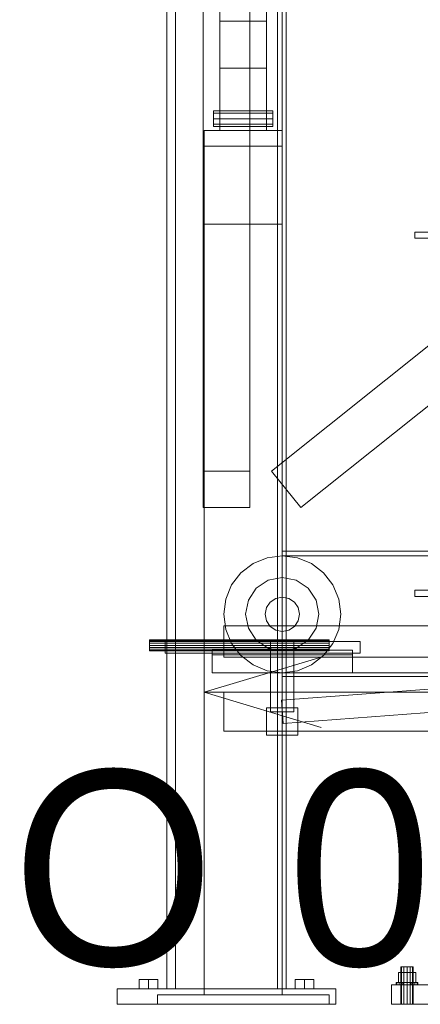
# Model space of a CAD drawing. Header units: millimetres. Extents: x -2233 to 61924, y -68080 to 6847.
# Tile 11 of 256: x -2087 to -1573, y -36000 to -34738. Entities that reach past the tile are written whole.
import ezdxf

# ---------------------------------------------------------------- set-up
doc = ezdxf.new("R2010")
doc.units = ezdxf.units.MM
for name, color, linetype, lineweight in [('COTAS_O', 1, 'Continuous', 0), ('COTAS_P', 1, 'Continuous', 0), ('frontal_C03', 7, 'Continuous', 0), ('frontal_C04', 7, 'Continuous', 0), ('frontal_dosificador', 7, 'Continuous', 0), ('frontal_tolva', 7, 'Continuous', 0)]:
    doc.layers.add(name, color=color, linetype=linetype, lineweight=lineweight)
doc.dimstyles.new('R19_100', dxfattribs={"dimtxt": 250, "dimasz": 150, "dimexe": 150, "dimexo": 80, "dimgap": 100, "dimtad": 1, "dimtih": 1, "dimtoh": 1, "dimdsep": 46, "dimcen": 0.09, "dimadec": 0, "dimazin": 0, "dimtfac": 1, "dimtdec": 4, "dimtofl": 0, "dimtmove": 0, "dimatfit": 3, "dimfxl": 1, "dimtolj": 1, "dimtzin": 0, "dimarcsym": 0})

# ---------------------------------------------------------------- blocks, each defined once
blk = doc.blocks.new('DIM_R28_48')
at = {"layer": 'COTAS_P'}
for p, q in [((-1750, -34600), (-1600, -34555)), ((2600, -34600), (2450, -34555)), ((-1750, -35500), (-1750, -34600)), ((-1750, -34600), (2600, -34600)), ((-1750, -34600), (-1600, -34645)), ((2600, -34600), (2450, -34645)), ((2600, -35500), (2600, -34600))]:
    blk.add_line(p, q, dxfattribs=at)
blk.add_text('4350 P', height=250, dxfattribs=at).set_placement((425, -34500))
blk = doc.blocks.new('DIM_R28_54')
at = {"layer": 'COTAS_O'}
for p, q in [((-1850, -34900), (-1850, -35600)), ((-150, -34900), (-150, -35600)), ((-1850, -35600), (-1700, -35555)), ((-150, -35600), (-300, -35555)), ((-150, -35600), (-1850, -35600)), ((-1850, -35600), (-1700, -35645)), ((-150, -35600), (-300, -35645))]:
    blk.add_line(p, q, dxfattribs=at)
blk.add_text('1700 O', height=250, rotation=180, dxfattribs=at).set_placement((-1000, -35700))

msp = doc.modelspace()

# ---------------------------------------------------------------- linework, layer by layer
at = {"layer": 'frontal_C03'}
for p, q in [((-1580, -35010.129), (-1480, -35010.129)), ((-1580, -35018.129), (-1580, -35010.129)), ((-1580, -35018.129), (-1480, -35018.129)), ((-1580, -35469.158), (-1480, -35469.158)), ((-1580, -35477.158), (-1580, -35469.158)), ((-1580, -35477.158), (-1480, -35477.158)), ((-1596.928, -35952), (-1598, -35952)), ((-1598, -36000), (-1598, -35952)), ((-1594, -35952), (-1596.928, -35952)), ((-1596.928, -36000), (-1596.928, -35952)), ((-1590, -35952), (-1594, -35952)), ((-1594, -36000), (-1594, -35952)), ((-1590, -35952), (-1586, -35952)), ((-1590, -35952), (-1590, -36000)), ((-1586, -35952), (-1583.072, -35952)), ((-1586, -36000), (-1586, -35952)), ((-1583.072, -35952), (-1582, -35952)), ((-1583.072, -36000), (-1583.072, -35952)), ((-1582, -36000), (-1582, -35952)), ((-1590, -35959.2), (-1601.085, -35959.2)), ((-1601.085, -35972), (-1601.085, -35959.2)), ((-1590, -35959.2), (-1578.915, -35959.2)), ((-1590, -35959.2), (-1590, -35972)), ((-1578.915, -35972), (-1578.915, -35959.2)), ((-1610, -35975), (-1450, -35975)), ((-1610, -36000), (-1610, -35975)), ((-1602.934, -35972), (-1604, -35972)), ((-1604, -35975), (-1604, -35972)), ((-1602.934, -35975), (-1604, -35975)), ((-1599.899, -35972), (-1602.934, -35972)), ((-1602.934, -35975), (-1602.934, -35972)), ((-1599.899, -35975), (-1602.934, -35975)), ((-1601.085, -35972), (-1590, -35972)), ((-1595.358, -35972), (-1599.899, -35972)), ((-1599.899, -35975), (-1599.899, -35972)), ((-1595.358, -35975), (-1599.899, -35975)), ((-1590, -35972), (-1595.358, -35972)), ((-1595.358, -35975), (-1595.358, -35972)), ((-1595.358, -35975), (-1590, -35975)), ((-1590, -35972), (-1584.642, -35972)), ((-1590, -35972), (-1590, -35975)), ((-1590, -35972), (-1578.915, -35972)), ((-1590, -35975), (-1584.642, -35975)), ((-1584.642, -35972), (-1580.101, -35972)), ((-1584.642, -35975), (-1584.642, -35972)), ((-1584.642, -35975), (-1580.101, -35975)), ((-1580.101, -35972), (-1577.066, -35972)), ((-1580.101, -35975), (-1580.101, -35972)), ((-1580.101, -35975), (-1577.066, -35975)), ((-1577.066, -35972), (-1576, -35972)), ((-1577.066, -35975), (-1577.066, -35972)), ((-1577.066, -35975), (-1576, -35975)), ((-1576, -35975), (-1576, -35972)), ((-1610, -36000), (-1450, -36000)), ((-1596.928, -36000), (-1598, -36000)), ((-1594, -36000), (-1596.928, -36000)), ((-1594, -36000), (-1590, -36000)), ((-1590, -36000), (-1586, -36000)), ((-1586, -36000), (-1583.072, -36000)), ((-1583.072, -36000), (-1582, -36000))]:
    msp.add_line(p, q, dxfattribs=at)
at = {"layer": 'frontal_C04'}
for p, q in [((-1750, -35419), (-1400, -35419)), ((-1750, -35425), (-1750, -35419)), ((-1787.5, -35435.048), (-1803.033, -35446.967)), ((-1769.411, -35427.556), (-1787.5, -35435.048)), ((-1750, -35425), (-1769.411, -35427.556)), ((-1750, -35425), (-1400, -35425)), ((-1730.589, -35427.556), (-1750, -35425)), ((-1712.5, -35435.048), (-1730.589, -35427.556)), ((-1696.967, -35446.967), (-1712.5, -35435.048)), ((-1803.033, -35446.967), (-1814.952, -35462.5)), ((-1685.048, -35462.5), (-1696.967, -35446.967)), ((-1767.986, -35456.578), (-1783.234, -35466.766)), ((-1750, -35453), (-1767.986, -35456.578)), ((-1732.014, -35456.578), (-1750, -35453)), ((-1716.766, -35466.766), (-1732.014, -35456.578)), ((-1814.952, -35462.5), (-1822.444, -35480.589)), ((-1783.234, -35466.766), (-1793.422, -35482.014)), ((-1706.578, -35482.014), (-1716.766, -35466.766)), ((-1677.556, -35480.589), (-1685.048, -35462.5)), ((-1822.444, -35480.589), (-1825, -35500)), ((-1793.422, -35482.014), (-1797, -35500)), ((-1765.556, -35484.444), (-1770.325, -35491.581)), ((-1758.419, -35479.675), (-1765.556, -35484.444)), ((-1750, -35478), (-1758.419, -35479.675)), ((-1741.581, -35479.675), (-1750, -35478)), ((-1734.444, -35484.444), (-1741.581, -35479.675)), ((-1729.675, -35491.581), (-1734.444, -35484.444)), ((-1703, -35500), (-1706.578, -35482.014)), ((-1675, -35500), (-1677.556, -35480.589)), ((-1825, -35500), (-1822.444, -35519.411)), ((-1797, -35500), (-1793.422, -35517.986)), ((-1770.325, -35491.581), (-1772, -35500)), ((-1772, -35500), (-1770.325, -35508.419)), ((-1728, -35500), (-1729.675, -35491.581)), ((-1729.675, -35508.419), (-1728, -35500)), ((-1706.578, -35517.986), (-1703, -35500)), ((-1677.556, -35519.411), (-1675, -35500)), ((-1770.325, -35508.419), (-1765.556, -35515.556)), ((-1734.444, -35515.556), (-1729.675, -35508.419)), ((-1825, -35515), (-1825, -35555)), ((-1825, -35515), (-1750, -35515)), ((-1822.444, -35519.411), (-1814.952, -35537.5)), ((-1793.422, -35517.986), (-1783.234, -35533.234)), ((-1765.556, -35515.556), (-1758.419, -35520.325)), ((-1758.419, -35520.325), (-1750, -35522)), ((-1751.122, -35610.042), (-551.122, -35520.042)), ((-1750, -35515), (-1750, -35555)), ((-1750, -35515), (-550, -35515)), ((-1750, -35522), (-1741.581, -35520.325)), ((-1741.581, -35520.325), (-1734.444, -35515.556)), ((-1716.766, -35533.234), (-1706.578, -35517.986)), ((-1685.048, -35537.5), (-1677.556, -35519.411)), ((-1920, -35533.533), (-1920, -35533)), ((-1920, -35533), (-1690, -35533)), ((-1920, -35535.05), (-1920, -35533.533)), ((-1920, -35533.533), (-1690, -35533.533)), ((-1920, -35537.321), (-1920, -35535.05)), ((-1920, -35535.05), (-1690, -35535.05)), ((-1920, -35540), (-1920, -35537.321)), ((-1920, -35537.321), (-1690, -35537.321)), ((-1900, -35535), (-1650, -35535)), ((-1900, -35535), (-1900, -35550)), ((-1814.952, -35537.5), (-1803.033, -35553.033)), ((-1783.234, -35533.234), (-1767.986, -35543.422)), ((-1735, -35535), (-1765, -35535)), ((-1765, -35625), (-1765, -35535)), ((-1735, -35535), (-1735, -35625)), ((-1732.014, -35543.422), (-1716.766, -35533.234)), ((-1696.967, -35553.033), (-1685.048, -35537.5)), ((-1690, -35533.533), (-1690, -35533)), ((-1690, -35535.05), (-1690, -35533.533)), ((-1690, -35537.321), (-1690, -35535.05)), ((-1690, -35540), (-1690, -35537.321)), ((-1650, -35550), (-1650, -35535)), ((-1920, -35542.679), (-1920, -35540)), ((-1690, -35540), (-1920, -35540)), ((-1920, -35542.679), (-1920, -35544.95)), ((-1920, -35542.679), (-1690, -35542.679)), ((-1920, -35544.95), (-1920, -35546.467)), ((-1920, -35544.95), (-1690, -35544.95)), ((-1920, -35546.467), (-1920, -35547)), ((-1920, -35546.467), (-1690, -35546.467)), ((-1920, -35547), (-1690, -35547)), ((-1900, -35550), (-1650, -35550)), ((-1840, -35546), (-1660, -35546)), ((-1840, -35546), (-1840, -35552)), ((-1840, -35550), (-1660, -35550)), ((-1840, -35550), (-1840, -35575)), ((-1767.986, -35543.422), (-1750, -35547)), ((-1750, -35547), (-1732.014, -35543.422)), ((-1748.878, -35639.958), (-548.878, -35549.958)), ((-1690, -35540), (-1690, -35542.679)), ((-1690, -35542.679), (-1690, -35544.95)), ((-1690, -35544.95), (-1690, -35546.467)), ((-1690, -35546.467), (-1690, -35547)), ((-1660, -35552), (-1660, -35546)), ((-1660, -35575), (-1660, -35550)), ((-1840, -35552), (-1660, -35552)), ((-1825, -35555), (-1750, -35555)), ((-1803.033, -35553.033), (-1787.5, -35564.952)), ((-1750, -35555), (-550, -35555)), ((-1712.5, -35564.952), (-1696.967, -35553.033)), ((-1840, -35575), (-1660, -35575)), ((-1787.5, -35564.952), (-1769.411, -35572.444)), ((-1769.411, -35572.444), (-1750, -35575)), ((-1750, -35575), (-1730.589, -35572.444)), ((-1750, -35575), (2600, -35575)), ((-1750, -35580), (-1750, -35575)), ((-1730.589, -35572.444), (-1712.5, -35564.952)), ((-1750, -35580), (2600, -35580)), ((-1825, -35600), (-1825, -35650)), ((-1825, -35600), (-1750, -35600)), ((-1750, -35600), (-1750, -35650)), ((-1750, -35600), (-550, -35600)), ((-1751.122, -35610.042), (-1748.878, -35639.958)), ((-1770, -35620), (-1730, -35620)), ((-1770, -35620), (-1770, -35655)), ((-1735, -35625), (-1765, -35625)), ((-1730, -35655), (-1730, -35620)), ((-1825, -35650), (-1750, -35650)), ((-1750, -35650), (-550, -35650)), ((-1770, -35655), (-1730, -35655))]:
    msp.add_line(p, q, dxfattribs=at)
at = {"layer": 'frontal_dosificador'}
for p, q in [((-1830, -34880), (-1830, -32340)), ((-1770, -34880), (-1770, -32340)), ((-1770, -34740), (-1830, -34740)), ((-1830, -34800), (-1830, -34740)), ((-1770, -34800), (-1770, -34740)), ((-1770, -34800), (-1830, -34800)), ((-1838, -34857.929), (-1838, -34855)), ((-1762, -34855), (-1838, -34855)), ((-1762, -34857.929), (-1762, -34855)), ((-1838, -34865), (-1838, -34857.929)), ((-1762, -34857.929), (-1838, -34857.929)), ((-1838, -34865), (-1838, -34872.071)), ((-1838, -34865), (-1762, -34865)), ((-1762, -34865), (-1762, -34857.929)), ((-1762, -34872.071), (-1762, -34865)), ((-1750, -34880), (-1850, -34880)), ((-1850, -34900), (-1850, -34880)), ((-1838, -34872.071), (-1838, -34875)), ((-1762, -34872.071), (-1838, -34872.071)), ((-1762, -34875), (-1838, -34875)), ((-1770, -34880), (-1830, -34880)), ((-1762, -34872.071), (-1762, -34875)), ((-1750, -34900), (-1750, -34880)), ((-1750, -34900), (-1850, -34900)), ((-1850, -35988), (-1850, -34900)), ((-1850, -35000), (-1850, -34900)), ((-1750, -35988), (-1750, -34900)), ((-1750, -35000), (-1750, -34900)), ((-1750, -35000), (-1850, -35000)), ((-1690, -35988), (-1910, -35988)), ((-1910, -36000), (-1910, -35988)), ((-1750, -35988), (-1850, -35988)), ((-1690, -36000), (-1690, -35988)), ((-1690, -36000), (-1910, -36000))]:
    msp.add_line(p, q, dxfattribs=at)
at = {"layer": 'frontal_tolva'}
for p, q in [((-1898, -35980), (-1898, -32700)), ((-1887, -35980), (-1887, -32700)), ((-1756, -35980), (-1756, -32700)), ((-1745, -35980), (-1745, -32700)), ((-1851.5, -35316.567), (-1851.5, -34479.567)), ((-1791.5, -34479.567), (-1791.5, -35316.567)), ((-1763.733, -35316.567), (-716.733, -34479.567)), ((-1851.5, -34526.433), (-1851.5, -35363.433)), ((-1791.5, -35363.433), (-1791.5, -34526.433)), ((-1726.267, -35363.433), (-679.267, -34526.433)), ((-1791.5, -35316.567), (-1851.5, -35316.567)), ((-1851.5, -35316.567), (-1851.5, -35363.433)), ((-1791.5, -35363.433), (-1791.5, -35316.567)), ((-1763.733, -35316.567), (-1726.267, -35363.433)), ((-1851.5, -35363.433), (-1791.5, -35363.433)), ((-1921.5, -35968), (-1933.624, -35968)), ((-1933.624, -35980), (-1933.624, -35968)), ((-1921.5, -35968), (-1909.376, -35968)), ((-1921.5, -35968), (-1921.5, -35980)), ((-1909.376, -35980), (-1909.376, -35968)), ((-1721.5, -35968), (-1733.624, -35968)), ((-1733.624, -35980), (-1733.624, -35968)), ((-1721.5, -35968), (-1709.376, -35968)), ((-1721.5, -35968), (-1721.5, -35980)), ((-1709.376, -35980), (-1709.376, -35968)), ((-1961.5, -35980), (-1681.5, -35980)), ((-1961.5, -36000), (-1961.5, -35980)), ((-1933.624, -35980), (-1921.5, -35980)), ((-1921.5, -35980), (-1909.376, -35980)), ((-1887, -35980), (-1898, -35980)), ((-1756, -35980), (-1887, -35980)), ((-1745, -35980), (-1756, -35980)), ((-1733.624, -35980), (-1721.5, -35980)), ((-1721.5, -35980), (-1709.376, -35980)), ((-1681.5, -36000), (-1681.5, -35980)), ((-1961.5, -36000), (-1681.5, -36000))]:
    msp.add_line(p, q, dxfattribs=at)

# ---------------------------------------------------------------- dimensions: what is measured, and where the dimension line sits
at = {"layer": 'COTAS_O'}
dim = msp.add_aligned_dim(p1=(-150, -34900), p2=(-1850, -34900), distance=700, text='<> O', dimstyle='R19_100', dxfattribs=at)
dim.commit()
dim.dimension.update_dxf_attribs({"geometry": 'DIM_R28_54', "text_midpoint": (-1000, -35600)})
at = {"layer": 'COTAS_P'}
dim = msp.add_aligned_dim(p1=(-1750, -35500), p2=(2600, -35500), distance=900, text='<> P', dimstyle='R19_100', dxfattribs=at)
dim.commit()
dim.dimension.update_dxf_attribs({"geometry": 'DIM_R28_48', "text_midpoint": (425, -34600)})

doc.saveas('drawing.dxf')
